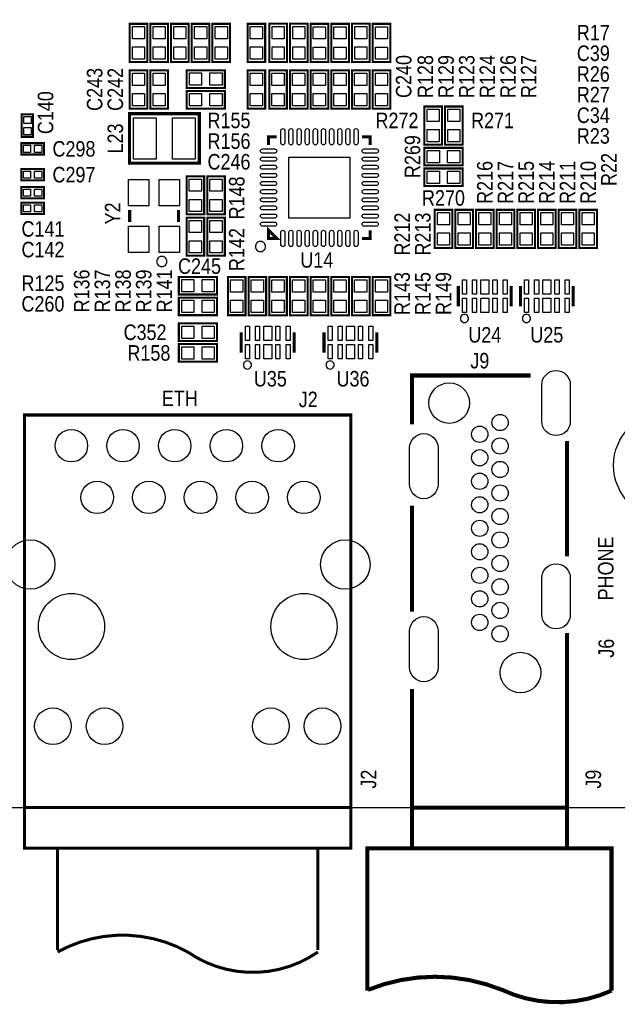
# Model space of a CAD drawing. Extents: x 0 to 111, y -17 to 71.
# Tile 2 of 7: x 43 to 72, y -10 to 39. Entities that reach past the tile are written whole.
import ezdxf
from ezdxf.enums import TextEntityAlignment as Align

# ---------------------------------------------------------------- set-up
doc = ezdxf.new("R2010")
doc.units = 0
for name, color, linetype in [('BG_OUTLINE', 12, 'CONTINUOUS'), ('BG_SILKSCREEN_TOP', 7, 'CONTINUOUS'), ('PG_SILKSCREEN_TOP', 7, 'CONTINUOUS'), ('PIN_TOP', 92, 'CONTINUOUS'), ('RD_SILKSCREEN_TOP', 7, 'CONTINUOUS')]:
    doc.layers.add(name, color=color, linetype=linetype)

msp = doc.modelspace()

# ---------------------------------------------------------------- linework, layer by layer
at = {"layer": 'BG_OUTLINE'}
msp.add_lwpolyline([(2.999994, 0), (108.000013, 0, 0.414212), (111.000007, 2.999994), (111.000007, 67.999991, 0.414214), (108.000013, 71.00001), (2.999994, 71.00001, 0.414214), (0, 67.999991), (0, 2.999994, 0.414212), (2.999994, 0)], format="xyb", dxfattribs=at)
at = {"layer": 'PG_SILKSCREEN_TOP'}
for points, const_width in [([(48.4632, 36.6522), (48.4632, 38.5318), (49.3268, 38.5318), (49.3268, 36.6522), (48.4632, 36.6522)], 0.1016), ([(49.4792, 36.6522), (49.4792, 38.5318), (50.3428, 38.5318), (50.3428, 36.6522), (49.4792, 36.6522)], 0.1016), ([(50.4952, 36.6522), (50.4952, 38.5318), (51.3588, 38.5318), (51.3588, 36.6522), (50.4952, 36.6522)], 0.1016), ([(51.5112, 36.6522), (51.5112, 38.5318), (52.3748, 38.5318), (52.3748, 36.6522), (51.5112, 36.6522)], 0.1016), ([(52.5272, 36.6522), (52.5272, 38.5318), (53.3908, 38.5318), (53.3908, 36.6522), (52.5272, 36.6522)], 0.1016), ([(54.2544, 36.6522), (54.2544, 38.5318), (55.118, 38.5318), (55.118, 36.6522), (54.2544, 36.6522)], 0.1016), ([(55.321759, 36.652683), (55.321759, 38.532283), (56.185359, 38.532283), (56.185359, 36.652683), (55.321759, 36.652683)], 0.1016), ([(56.337759, 36.652708), (56.337759, 38.532308), (57.201359, 38.532308), (57.201359, 36.652708), (56.337759, 36.652708)], 0.1016), ([(58.216241, 38.531317), (58.216241, 36.651717), (57.352641, 36.651717), (57.352641, 38.531317), (58.216241, 38.531317)], 0.1016), ([(59.232241, 38.531292), (59.232241, 36.651692), (58.368641, 36.651692), (58.368641, 38.531292), (59.232241, 38.531292)], 0.1016), ([(59.385759, 36.652683), (59.385759, 38.532283), (60.249359, 38.532283), (60.249359, 36.652683), (59.385759, 36.652683)], 0.1016), ([(61.264241, 38.531343), (61.264241, 36.651743), (60.400641, 36.651743), (60.400641, 38.531343), (61.264241, 38.531343)], 0.1016), ([(48.4632, 34.3662), (48.4632, 36.2458), (49.3268, 36.2458), (49.3268, 34.3662), (48.4632, 34.3662)], 0.1016), ([(49.4792, 34.3662), (49.4792, 36.2458), (50.3428, 36.2458), (50.3428, 34.3662), (49.4792, 34.3662)], 0.1016), ([(53.1368, 35.3822), (51.2572, 35.3822), (51.2572, 36.2458), (53.1368, 36.2458), (53.1368, 35.3822)], 0.1016), ([(54.2544, 34.3662), (54.2544, 36.2458), (55.118, 36.2458), (55.118, 34.3662), (54.2544, 34.3662)], 0.1016), ([(56.184292, 36.245317), (56.184292, 34.365717), (55.320692, 34.365717), (55.320692, 36.245317), (56.184292, 36.245317)], 0.1016), ([(57.200292, 36.245292), (57.200292, 34.365692), (56.336692, 34.365692), (56.336692, 36.245292), (57.200292, 36.245292)], 0.1016), ([(58.216292, 36.245292), (58.216292, 34.365692), (57.352692, 34.365692), (57.352692, 36.245292), (58.216292, 36.245292)], 0.1016), ([(59.232292, 36.245292), (59.232292, 34.365692), (58.368692, 34.365692), (58.368692, 36.245292), (59.232292, 36.245292)], 0.1016), ([(60.248292, 36.245267), (60.248292, 34.365667), (59.384692, 34.365667), (59.384692, 36.245267), (60.248292, 36.245267)], 0.1016), ([(61.264292, 36.245317), (61.264292, 34.365717), (60.400692, 34.365717), (60.400692, 36.245317), (61.264292, 36.245317)], 0.1016), ([(51.2572, 35.2298), (53.1368, 35.2298), (53.1368, 34.3662), (51.2572, 34.3662), (51.2572, 35.2298)], 0.1016), ([(62.9412, 32.5882), (62.9412, 34.4678), (63.8048, 34.4678), (63.8048, 32.5882), (62.9412, 32.5882)], 0.1016), ([(64.8208, 34.4678), (64.8208, 32.5882), (63.9572, 32.5882), (63.9572, 34.4678), (64.8208, 34.4678)], 0.1016), ([(43.271491, 34.080399), (43.155489, 34.080399), (43.155489, 32.975398), (43.712486, 32.975398), (43.712486, 34.080399), (43.271491, 34.080399)], 0.1), ([(51.883894, 34.115985), (48.446182, 34.115985), (48.446182, 31.675883), (51.884097, 31.675883), (51.884097, 34.115985), (51.883894, 34.115985)], 0.1524), ([(55.284903, 32.580097), (55.284903, 32.980097), (55.684903, 32.980097)], 0.150089), ([(60.285097, 32.580097), (60.285097, 32.980097), (59.885097, 32.980097)], 0.150089), ([(43.135499, 32.222491), (43.135499, 32.106489), (44.240501, 32.106489), (44.240501, 32.663486), (43.135499, 32.663486), (43.135499, 32.222491)], 0.1), ([(64.8208, 31.5722), (62.9412, 31.5722), (62.9412, 32.4358), (64.8208, 32.4358), (64.8208, 31.5722)], 0.1016), ([(62.9412, 31.4198), (64.8208, 31.4198), (64.8208, 30.5562), (62.9412, 30.5562), (62.9412, 31.4198)], 0.1016), ([(43.135499, 30.952491), (43.135499, 30.836489), (44.240501, 30.836489), (44.240501, 31.393486), (43.135499, 31.393486), (43.135499, 30.952491)], 0.1), ([(51.2572, 29.1592), (51.2572, 31.0388), (52.1208, 31.0388), (52.1208, 29.1592), (51.2572, 29.1592)], 0.1016), ([(52.2732, 29.1592), (52.2732, 31.0388), (53.1368, 31.0388), (53.1368, 29.1592), (52.2732, 29.1592)], 0.1016), ([(43.135525, 30.063491), (43.135525, 29.947489), (44.240526, 29.947489), (44.240526, 30.504486), (43.135525, 30.504486), (43.135525, 30.063491)], 0.1), ([(43.135499, 29.301491), (43.135499, 29.185489), (44.240501, 29.185489), (44.240501, 29.742486), (43.135499, 29.742486), (43.135499, 29.301491)], 0.1), ([(48.457053, 28.783001), (48.457053, 29.382999)], 0.150012), ([(50.856947, 28.783001), (50.856947, 29.382999)], 0.150012), ([(52.1208, 29.0068), (52.1208, 27.1272), (51.2572, 27.1272), (51.2572, 29.0068), (52.1208, 29.0068)], 0.1016), ([(52.2732, 27.1272), (52.2732, 29.0068), (53.1368, 29.0068), (53.1368, 27.1272), (52.2732, 27.1272)], 0.1016), ([(64.3128, 29.3878), (64.3128, 27.5082), (63.4492, 27.5082), (63.4492, 29.3878), (64.3128, 29.3878)], 0.1016), ([(65.328317, 29.3878), (65.328317, 27.5082), (64.464717, 27.5082), (64.464717, 29.3878), (65.328317, 29.3878)], 0.1016), ([(66.344317, 29.3878), (66.344317, 27.5082), (65.480717, 27.5082), (65.480717, 29.3878), (66.344317, 29.3878)], 0.1016), ([(67.360317, 29.3878), (67.360317, 27.5082), (66.496717, 27.5082), (66.496717, 29.3878), (67.360317, 29.3878)], 0.1016), ([(68.376292, 29.3878), (68.376292, 27.5082), (67.512692, 27.5082), (67.512692, 29.3878), (68.376292, 29.3878)], 0.1016), ([(69.392317, 29.3878), (69.392317, 27.5082), (68.528717, 27.5082), (68.528717, 29.3878), (69.392317, 29.3878)], 0.1016), ([(70.408317, 29.3878), (70.408317, 27.5082), (69.544717, 27.5082), (69.544717, 29.3878), (70.408317, 29.3878)], 0.1016), ([(71.4248, 29.3878), (71.4248, 27.5082), (70.5612, 27.5082), (70.5612, 29.3878), (71.4248, 29.3878)], 0.1016), ([(55.684903, 27.979903), (55.284903, 27.979903), (55.284903, 28.379903), (55.684903, 27.979903)], 0.150089), ([(59.885097, 27.979903), (60.285097, 27.979903), (60.285097, 28.379903)], 0.150089), ([(52.7558, 25.2222), (50.8762, 25.2222), (50.8762, 26.0858), (52.7558, 26.0858), (52.7558, 25.2222)], 0.1016), ([(54.1528, 26.0858), (54.1528, 24.2062), (53.2892, 24.2062), (53.2892, 26.0858), (54.1528, 26.0858)], 0.1016), ([(55.168292, 26.085317), (55.168292, 24.205717), (54.304692, 24.205717), (54.304692, 26.085317), (55.168292, 26.085317)], 0.1016), ([(56.184292, 26.085317), (56.184292, 24.205717), (55.320692, 24.205717), (55.320692, 26.085317), (56.184292, 26.085317)], 0.1016), ([(57.200292, 26.085292), (57.200292, 24.205692), (56.336692, 24.205692), (56.336692, 26.085292), (57.200292, 26.085292)], 0.1016), ([(58.216292, 26.085267), (58.216292, 24.205667), (57.352692, 24.205667), (57.352692, 26.085267), (58.216292, 26.085267)], 0.1016), ([(59.232292, 26.085368), (59.232292, 24.205768), (58.368692, 24.205768), (58.368692, 26.085368), (59.232292, 26.085368)], 0.1016), ([(60.248292, 26.085292), (60.248292, 24.205692), (59.384692, 24.205692), (59.384692, 26.085292), (60.248292, 26.085292)], 0.1016), ([(61.2648, 26.0858), (61.2648, 24.2062), (60.4012, 24.2062), (60.4012, 26.0858), (61.2648, 26.0858)], 0.1016), ([(64.613003, 25.646101), (64.613003, 24.645899)], 0.150089), ([(67.212997, 25.646101), (67.212997, 24.645899)], 0.150089), ([(67.661003, 25.646101), (67.661003, 24.645899)], 0.150089), ([(70.260997, 25.646101), (70.260997, 24.645899)], 0.150089), ([(52.7558, 24.2062), (50.8762, 24.2062), (50.8762, 25.0698), (52.7558, 25.0698), (52.7558, 24.2062)], 0.1016), ([(52.7558, 22.9362), (50.8762, 22.9362), (50.8762, 23.7998), (52.7558, 23.7998), (52.7558, 22.9362)], 0.1016), ([(53.945003, 23.360101), (53.945003, 22.359899)], 0.150089), ([(56.544997, 23.360101), (56.544997, 22.359899)], 0.150089), ([(58.009003, 23.360101), (58.009003, 22.359899)], 0.150089), ([(60.608997, 23.360101), (60.608997, 22.359899)], 0.150089), ([(52.7558, 21.9202), (50.8762, 21.9202), (50.8762, 22.7838), (52.7558, 22.7838), (52.7558, 21.9202)], 0.1016), ([(68.165802, 21.241309), (62.332692, 21.241309), (62.332692, 18.835903)], 0.2), ([(59.331911, -1.999996), (59.331911, 0), (43.291912, 0), (43.291912, 19.300012), (59.331911, 19.300012), (59.331911, -1.999996), (43.291912, -1.999996), (43.291912, 0)], 0.150012), ([(69.951905, 18.02511), (69.951905, 12.346991)], 0.2), ([(62.331905, 14.835911), (62.331905, 9.635896)], 0.2), ([(69.951905, -1.999996), (69.951905, 0), (62.331905, 0), (62.331905, -1.999996), (69.951905, -1.999996), (69.951905, 8.579104)], 0.2), ([(62.331905, -1.999996), (62.331905, 5.835904)], 0.2), ([(57.711899, -7.000011), (57.711899, -1.999996), (44.911899, -1.999996), (44.911899, -7.000011)], 0.150012), ([(60.141891, -9.000007), (60.141891, -1.999996), (72.141893, -1.999996), (72.141893, -9.000007)], 0.2)]:
    msp.add_lwpolyline(points, dxfattribs=dict(at, const_width=const_width))
for points in [[(55.134993, 27.580006, 1), (54.635007, 27.579994, 1)], [(50.288012, 26.8478, 1), (49.787995, 26.847795, 1)], [(65.113002, 24.046002, 1), (64.712998, 24.045998, 1)], [(68.161002, 24.046002, 1), (67.760998, 24.045998, 1)], [(54.445002, 21.760002, 1), (54.044998, 21.759998, 1)], [(58.509002, 21.760002, 1), (58.108998, 21.759998, 1)]]:
    msp.add_lwpolyline(points, format="xyb", close=True, dxfattribs=at)
for points, const_width in [([(51.311912, -7.100011, 0.258538), (44.911899, -7.100011)], 0.150012), ([(57.711899, -7.100011, -0.313615), (51.311912, -7.100011)], 0.150012), ([(66.765805, -8.964092, 0.195887), (60.165793, -8.964092)], 0.2), ([(72.141893, -9.000007, -0.21958), (66.765805, -8.964092)], 0.2)]:
    msp.add_lwpolyline(points, format="xyb", dxfattribs=dict(at, const_width=const_width))
at = {"layer": 'PIN_TOP'}
for points in [[(49.194695, 37.792203), (48.595305, 37.792203), (48.595305, 38.391592), (49.194695, 38.391592)], [(50.210695, 37.792203), (49.611305, 37.792203), (49.611305, 38.391592), (50.210695, 38.391592)], [(51.226695, 37.792203), (50.627305, 37.792203), (50.627305, 38.391592), (51.226695, 38.391592)], [(52.242695, 37.792203), (51.643305, 37.792203), (51.643305, 38.391592), (52.242695, 38.391592)], [(53.258695, 37.792203), (52.659305, 37.792203), (52.659305, 38.391592), (53.258695, 38.391592)], [(54.985895, 37.792203), (54.386505, 37.792203), (54.386505, 38.391592), (54.985895, 38.391592)], [(56.053253, 37.792685), (55.453864, 37.792685), (55.453864, 38.392075), (56.053253, 38.392075)], [(57.069253, 37.792711), (56.469864, 37.792711), (56.469864, 38.3921), (57.069253, 38.3921)], [(57.484747, 38.391109), (58.084136, 38.391109), (58.084136, 37.79172), (57.484747, 37.79172)], [(58.500747, 38.391084), (59.100136, 38.391084), (59.100136, 37.791695), (58.500747, 37.791695)], [(60.117253, 37.792685), (59.517864, 37.792685), (59.517864, 38.392075), (60.117253, 38.392075)], [(60.532747, 38.391135), (61.132136, 38.391135), (61.132136, 37.791746), (60.532747, 37.791746)], [(49.194695, 36.792408), (48.595305, 36.792408), (48.595305, 37.391797), (49.194695, 37.391797)], [(50.210695, 36.792408), (49.611305, 36.792408), (49.611305, 37.391797), (50.210695, 37.391797)], [(51.226695, 36.792408), (50.627305, 36.792408), (50.627305, 37.391797), (51.226695, 37.391797)], [(52.242695, 36.792408), (51.643305, 36.792408), (51.643305, 37.391797), (52.242695, 37.391797)], [(53.258695, 36.792408), (52.659305, 36.792408), (52.659305, 37.391797), (53.258695, 37.391797)], [(54.985895, 36.792408), (54.386505, 36.792408), (54.386505, 37.391797), (54.985895, 37.391797)], [(56.053253, 36.792891), (55.453864, 36.792891), (55.453864, 37.39228), (56.053253, 37.39228)], [(57.069253, 36.792916), (56.469864, 36.792916), (56.469864, 37.392305), (57.069253, 37.392305)], [(57.484747, 37.391315), (58.084136, 37.391315), (58.084136, 36.791925), (57.484747, 36.791925)], [(58.500747, 37.391289), (59.100136, 37.391289), (59.100136, 36.7919), (58.500747, 36.7919)], [(60.117253, 36.792891), (59.517864, 36.792891), (59.517864, 37.39228), (60.117253, 37.39228)], [(60.532747, 37.39134), (61.132136, 37.39134), (61.132136, 36.791951), (60.532747, 36.791951)], [(49.194695, 35.506203), (48.595305, 35.506203), (48.595305, 36.105592), (49.194695, 36.105592)], [(50.210695, 35.506203), (49.611305, 35.506203), (49.611305, 36.105592), (50.210695, 36.105592)], [(51.996797, 36.113695), (51.996797, 35.514305), (51.397408, 35.514305), (51.397408, 36.113695)], [(52.996592, 36.113695), (52.996592, 35.514305), (52.397203, 35.514305), (52.397203, 36.113695)], [(54.985895, 35.506203), (54.386505, 35.506203), (54.386505, 36.105592), (54.985895, 36.105592)], [(55.452797, 36.105109), (56.052187, 36.105109), (56.052187, 35.50572), (55.452797, 35.50572)], [(56.468797, 36.105084), (57.068187, 36.105084), (57.068187, 35.505695), (56.468797, 35.505695)], [(57.484797, 36.105084), (58.084187, 36.105084), (58.084187, 35.505695), (57.484797, 35.505695)], [(58.500797, 36.105084), (59.100187, 36.105084), (59.100187, 35.505695), (58.500797, 35.505695)], [(59.516797, 36.105059), (60.116187, 36.105059), (60.116187, 35.505669), (59.516797, 35.505669)], [(60.532797, 36.105109), (61.132187, 36.105109), (61.132187, 35.50572), (60.532797, 35.50572)], [(49.194695, 34.506408), (48.595305, 34.506408), (48.595305, 35.105797), (49.194695, 35.105797)], [(50.210695, 34.506408), (49.611305, 34.506408), (49.611305, 35.105797), (50.210695, 35.105797)], [(51.397408, 34.498305), (51.397408, 35.097695), (51.996797, 35.097695), (51.996797, 34.498305)], [(52.397203, 34.498305), (52.397203, 35.097695), (52.996592, 35.097695), (52.996592, 34.498305)], [(54.985895, 34.506408), (54.386505, 34.506408), (54.386505, 35.105797), (54.985895, 35.105797)], [(55.452797, 35.105315), (56.052187, 35.105315), (56.052187, 34.505925), (55.452797, 34.505925)], [(56.468797, 35.105289), (57.068187, 35.105289), (57.068187, 34.5059), (56.468797, 34.5059)], [(57.484797, 35.105289), (58.084187, 35.105289), (58.084187, 34.5059), (57.484797, 34.5059)], [(58.500797, 35.105289), (59.100187, 35.105289), (59.100187, 34.5059), (58.500797, 34.5059)], [(59.516797, 35.105264), (60.116187, 35.105264), (60.116187, 34.505875), (59.516797, 34.505875)], [(60.532797, 35.105315), (61.132187, 35.105315), (61.132187, 34.505925), (60.532797, 34.505925)], [(43.609489, 33.628609), (43.259477, 33.628609), (43.259477, 33.978621), (43.609489, 33.978621)], [(49.765001, 33.909), (49.765001, 31.877), (48.647401, 31.877), (48.647401, 33.909)], [(51.682599, 33.909), (51.682599, 31.877), (50.564999, 31.877), (50.564999, 33.909)], [(63.672695, 33.728203), (63.073305, 33.728203), (63.073305, 34.327592), (63.672695, 34.327592)], [(64.089305, 34.327592), (64.688695, 34.327592), (64.688695, 33.728203), (64.089305, 33.728203)], [(43.609489, 33.078395), (43.259477, 33.078395), (43.259477, 33.428407), (43.609489, 33.428407)], [(63.672695, 32.728408), (63.073305, 32.728408), (63.073305, 33.327797), (63.672695, 33.327797)], [(64.089305, 33.327797), (64.688695, 33.327797), (64.688695, 32.728408), (64.089305, 32.728408)], [(43.587391, 32.560489), (43.587391, 32.210477), (43.237379, 32.210477), (43.237379, 32.560489)], [(44.137605, 32.560489), (44.137605, 32.210477), (43.787593, 32.210477), (43.787593, 32.560489)], [(59.284997, 28.980003), (56.285003, 28.980003), (56.285003, 31.979997), (59.284997, 31.979997)], [(63.680797, 32.303695), (63.680797, 31.704305), (63.081408, 31.704305), (63.081408, 32.303695)], [(64.680592, 32.303695), (64.680592, 31.704305), (64.081203, 31.704305), (64.081203, 32.303695)], [(43.587391, 31.290489), (43.587391, 30.940477), (43.237379, 30.940477), (43.237379, 31.290489)], [(44.137605, 31.290489), (44.137605, 30.940477), (43.787593, 30.940477), (43.787593, 31.290489)], [(63.081408, 30.688305), (63.081408, 31.287695), (63.680797, 31.287695), (63.680797, 30.688305)], [(64.081203, 30.688305), (64.081203, 31.287695), (64.680592, 31.287695), (64.680592, 30.688305)], [(49.407039, 29.583012), (48.407041, 29.583012), (48.407041, 30.883009), (49.407039, 30.883009)], [(50.907061, 29.583012), (49.907063, 29.583012), (49.907063, 30.883009), (50.907061, 30.883009)], [(51.988695, 30.299203), (51.389305, 30.299203), (51.389305, 30.898592), (51.988695, 30.898592)], [(53.004695, 30.299203), (52.405305, 30.299203), (52.405305, 30.898592), (53.004695, 30.898592)], [(43.587416, 30.401489), (43.587416, 30.051477), (43.237404, 30.051477), (43.237404, 30.401489)], [(44.137631, 30.401489), (44.137631, 30.051477), (43.787619, 30.051477), (43.787619, 30.401489)], [(43.587391, 29.639489), (43.587391, 29.289477), (43.237379, 29.289477), (43.237379, 29.639489)], [(44.137605, 29.639489), (44.137605, 29.289477), (43.787593, 29.289477), (43.787593, 29.639489)], [(51.988695, 29.299408), (51.389305, 29.299408), (51.389305, 29.898797), (51.988695, 29.898797)], [(53.004695, 29.299408), (52.405305, 29.299408), (52.405305, 29.898797), (53.004695, 29.898797)], [(63.581305, 29.247592), (64.180695, 29.247592), (64.180695, 28.648203), (63.581305, 28.648203)], [(64.596823, 29.247592), (65.196212, 29.247592), (65.196212, 28.648203), (64.596823, 28.648203)], [(65.612823, 29.247592), (66.212212, 29.247592), (66.212212, 28.648203), (65.612823, 28.648203)], [(66.628823, 29.247592), (67.228212, 29.247592), (67.228212, 28.648203), (66.628823, 28.648203)], [(67.644797, 29.247592), (68.244187, 29.247592), (68.244187, 28.648203), (67.644797, 28.648203)], [(68.660823, 29.247592), (69.260212, 29.247592), (69.260212, 28.648203), (68.660823, 28.648203)], [(69.676823, 29.247592), (70.276212, 29.247592), (70.276212, 28.648203), (69.676823, 28.648203)], [(70.693305, 29.247592), (71.292695, 29.247592), (71.292695, 28.648203), (70.693305, 28.648203)], [(49.407039, 27.282991), (48.407041, 27.282991), (48.407041, 28.582988), (49.407039, 28.582988)], [(50.907061, 27.282991), (49.907063, 27.282991), (49.907063, 28.582988), (50.907061, 28.582988)], [(51.389305, 28.866592), (51.988695, 28.866592), (51.988695, 28.267203), (51.389305, 28.267203)], [(53.004695, 28.267203), (52.405305, 28.267203), (52.405305, 28.866592), (53.004695, 28.866592)], [(63.581305, 28.247797), (64.180695, 28.247797), (64.180695, 27.648408), (63.581305, 27.648408)], [(64.596823, 28.247797), (65.196212, 28.247797), (65.196212, 27.648408), (64.596823, 27.648408)], [(65.612823, 28.247797), (66.212212, 28.247797), (66.212212, 27.648408), (65.612823, 27.648408)], [(66.628823, 28.247797), (67.228212, 28.247797), (67.228212, 27.648408), (66.628823, 27.648408)], [(67.644797, 28.247797), (68.244187, 28.247797), (68.244187, 27.648408), (67.644797, 27.648408)], [(68.660823, 28.247797), (69.260212, 28.247797), (69.260212, 27.648408), (68.660823, 27.648408)], [(69.676823, 28.247797), (70.276212, 28.247797), (70.276212, 27.648408), (69.676823, 27.648408)], [(70.693305, 28.247797), (71.292695, 28.247797), (71.292695, 27.648408), (70.693305, 27.648408)], [(51.389305, 27.866797), (51.988695, 27.866797), (51.988695, 27.267408), (51.389305, 27.267408)], [(53.004695, 27.267408), (52.405305, 27.267408), (52.405305, 27.866797), (53.004695, 27.866797)], [(51.615797, 25.953695), (51.615797, 25.354305), (51.016408, 25.354305), (51.016408, 25.953695)], [(52.615592, 25.953695), (52.615592, 25.354305), (52.016203, 25.354305), (52.016203, 25.953695)], [(53.421305, 25.945592), (54.020695, 25.945592), (54.020695, 25.346203), (53.421305, 25.346203)], [(54.436797, 25.945109), (55.036187, 25.945109), (55.036187, 25.34572), (54.436797, 25.34572)], [(55.452797, 25.945109), (56.052187, 25.945109), (56.052187, 25.34572), (55.452797, 25.34572)], [(56.468797, 25.945084), (57.068187, 25.945084), (57.068187, 25.345695), (56.468797, 25.345695)], [(57.484797, 25.945059), (58.084187, 25.945059), (58.084187, 25.345669), (57.484797, 25.345669)], [(58.500797, 25.94516), (59.100187, 25.94516), (59.100187, 25.345771), (58.500797, 25.345771)], [(59.516797, 25.945084), (60.116187, 25.945084), (60.116187, 25.345695), (59.516797, 25.345695)], [(60.533305, 25.945592), (61.132695, 25.945592), (61.132695, 25.346203), (60.533305, 25.346203)], [(65.013002, 25.246012), (64.813002, 25.246012), (64.813002, 25.946011), (65.013002, 25.946011)], [(65.513001, 25.246012), (65.313001, 25.246012), (65.313001, 25.946011), (65.513001, 25.946011)], [(66.113, 25.946011), (66.113, 25.246012), (65.713, 25.246012), (65.713, 25.946011)], [(66.512999, 25.246012), (66.312999, 25.246012), (66.312999, 25.946011), (66.512999, 25.946011)], [(67.012998, 25.246012), (66.812998, 25.246012), (66.812998, 25.946011), (67.012998, 25.946011)], [(68.061002, 25.246012), (67.861002, 25.246012), (67.861002, 25.946011), (68.061002, 25.946011)], [(68.561001, 25.246012), (68.361001, 25.246012), (68.361001, 25.946011), (68.561001, 25.946011)], [(69.161, 25.946011), (69.161, 25.246012), (68.761, 25.246012), (68.761, 25.946011)], [(69.560999, 25.246012), (69.360999, 25.246012), (69.360999, 25.946011), (69.560999, 25.946011)], [(70.060998, 25.246012), (69.860998, 25.246012), (69.860998, 25.946011), (70.060998, 25.946011)], [(51.615797, 24.937695), (51.615797, 24.338305), (51.016408, 24.338305), (51.016408, 24.937695)], [(52.615592, 24.937695), (52.615592, 24.338305), (52.016203, 24.338305), (52.016203, 24.937695)], [(53.421305, 24.945797), (54.020695, 24.945797), (54.020695, 24.346408), (53.421305, 24.346408)], [(54.436797, 24.945315), (55.036187, 24.945315), (55.036187, 24.345925), (54.436797, 24.345925)], [(55.452797, 24.945315), (56.052187, 24.945315), (56.052187, 24.345925), (55.452797, 24.345925)], [(56.468797, 24.945289), (57.068187, 24.945289), (57.068187, 24.3459), (56.468797, 24.3459)], [(57.484797, 24.945264), (58.084187, 24.945264), (58.084187, 24.345875), (57.484797, 24.345875)], [(58.500797, 24.945365), (59.100187, 24.945365), (59.100187, 24.345976), (58.500797, 24.345976)], [(59.516797, 24.945289), (60.116187, 24.945289), (60.116187, 24.3459), (59.516797, 24.3459)], [(60.533305, 24.945797), (61.132695, 24.945797), (61.132695, 24.346408), (60.533305, 24.346408)], [(65.013002, 24.345989), (64.813002, 24.345989), (64.813002, 25.045987), (65.013002, 25.045987)], [(65.513001, 24.345989), (65.313001, 24.345989), (65.313001, 25.045987), (65.513001, 25.045987)], [(66.113, 25.045987), (66.113, 24.345989), (65.713, 24.345989), (65.713, 25.045987)], [(66.512999, 24.345989), (66.312999, 24.345989), (66.312999, 25.045987), (66.512999, 25.045987)], [(67.012998, 24.345989), (66.812998, 24.345989), (66.812998, 25.045987), (67.012998, 25.045987)], [(68.061002, 24.345989), (67.861002, 24.345989), (67.861002, 25.045987), (68.061002, 25.045987)], [(68.561001, 24.345989), (68.361001, 24.345989), (68.361001, 25.045987), (68.561001, 25.045987)], [(69.161, 25.045987), (69.161, 24.345989), (68.761, 24.345989), (68.761, 25.045987)], [(69.560999, 24.345989), (69.360999, 24.345989), (69.360999, 25.045987), (69.560999, 25.045987)], [(70.060998, 24.345989), (69.860998, 24.345989), (69.860998, 25.045987), (70.060998, 25.045987)], [(51.615797, 23.667695), (51.615797, 23.068305), (51.016408, 23.068305), (51.016408, 23.667695)], [(52.615592, 23.667695), (52.615592, 23.068305), (52.016203, 23.068305), (52.016203, 23.667695)], [(54.345002, 22.960012), (54.145002, 22.960012), (54.145002, 23.660011), (54.345002, 23.660011)], [(54.845001, 22.960012), (54.645001, 22.960012), (54.645001, 23.660011), (54.845001, 23.660011)], [(55.445, 23.660011), (55.445, 22.960012), (55.045, 22.960012), (55.045, 23.660011)], [(55.844999, 22.960012), (55.644999, 22.960012), (55.644999, 23.660011), (55.844999, 23.660011)], [(56.344998, 22.960012), (56.144998, 22.960012), (56.144998, 23.660011), (56.344998, 23.660011)], [(58.409002, 22.960012), (58.209002, 22.960012), (58.209002, 23.660011), (58.409002, 23.660011)], [(58.909001, 22.960012), (58.709001, 22.960012), (58.709001, 23.660011), (58.909001, 23.660011)], [(59.509, 23.660011), (59.509, 22.960012), (59.109, 22.960012), (59.109, 23.660011)], [(59.908999, 22.960012), (59.708999, 22.960012), (59.708999, 23.660011), (59.908999, 23.660011)], [(60.408998, 22.960012), (60.208998, 22.960012), (60.208998, 23.660011), (60.408998, 23.660011)], [(54.345002, 22.059989), (54.145002, 22.059989), (54.145002, 22.759987), (54.345002, 22.759987)], [(54.845001, 22.059989), (54.645001, 22.059989), (54.645001, 22.759987), (54.845001, 22.759987)], [(55.445, 22.759987), (55.445, 22.059989), (55.045, 22.059989), (55.045, 22.759987)], [(55.844999, 22.059989), (55.644999, 22.059989), (55.644999, 22.759987), (55.844999, 22.759987)], [(56.344998, 22.059989), (56.144998, 22.059989), (56.144998, 22.759987), (56.344998, 22.759987)], [(58.409002, 22.059989), (58.209002, 22.059989), (58.209002, 22.759987), (58.409002, 22.759987)], [(58.909001, 22.059989), (58.709001, 22.059989), (58.709001, 22.759987), (58.909001, 22.759987)], [(59.509, 22.759987), (59.509, 22.059989), (59.109, 22.059989), (59.109, 22.759987)], [(59.908999, 22.059989), (59.708999, 22.059989), (59.708999, 22.759987), (59.908999, 22.759987)], [(60.408998, 22.059989), (60.208998, 22.059989), (60.208998, 22.759987), (60.408998, 22.759987)], [(51.615797, 22.651695), (51.615797, 22.052305), (51.016408, 22.052305), (51.016408, 22.651695)], [(52.615592, 22.651695), (52.615592, 22.052305), (52.016203, 22.052305), (52.016203, 22.651695)]]:
    msp.add_lwpolyline(points, close=True, dxfattribs=at)
for points in [[(55.884902, 32.680097), (55.884902, 33.280096, -1), (56.084902, 33.280096), (56.084902, 32.680097, -1)], [(56.284901, 32.680097), (56.284901, 33.280096, -1), (56.484901, 33.280096), (56.484901, 32.680097, -1)], [(56.684901, 32.680097), (56.684901, 33.280096, -1), (56.8849, 33.280096), (56.8849, 32.680097, -1)], [(57.0849, 32.680097), (57.0849, 33.280096, -1), (57.284899, 33.280096), (57.284899, 32.680097, -1)], [(57.484899, 32.680097), (57.484899, 33.280096, -1), (57.684899, 33.280096), (57.684899, 32.680097, -1)], [(57.884898, 32.680097), (57.884898, 33.280096, -1), (58.084898, 33.280096), (58.084898, 32.680097, -1)], [(58.284897, 32.680097), (58.284897, 33.280096, -1), (58.484897, 33.280096), (58.484897, 32.680097, -1)], [(58.684897, 32.680097), (58.684897, 33.280096, -1), (58.884896, 33.280096), (58.884896, 32.680097, -1)], [(59.084896, 32.680097), (59.084896, 33.280096, -1), (59.284895, 33.280096), (59.284895, 32.680097, -1)], [(59.484895, 32.680097), (59.484895, 33.280096, -1), (59.684895, 33.280096), (59.684895, 32.680097, -1)], [(54.984904, 32.380098), (55.584903, 32.380098, -1), (55.584903, 32.180098), (54.984904, 32.180098, -1)], [(54.984904, 31.980099), (55.584903, 31.980099, -1), (55.584903, 31.780099), (54.984904, 31.780099, -1)], [(59.985097, 32.379895), (60.585096, 32.379895, -1), (60.585096, 32.179895), (59.985097, 32.179895, -1)], [(59.985097, 31.979895), (60.585096, 31.979895, -1), (60.585096, 31.779896), (59.985097, 31.779896, -1)], [(54.984904, 31.580099), (55.584903, 31.580099, -1), (55.584903, 31.3801), (54.984904, 31.3801, -1)], [(59.985097, 31.579896), (60.585096, 31.579896, -1), (60.585096, 31.379897), (59.985097, 31.379897, -1)], [(54.984904, 31.1801), (55.584903, 31.1801, -1), (55.584903, 30.980101), (54.984904, 30.980101, -1)], [(59.985097, 31.179897), (60.585096, 31.179897, -1), (60.585096, 30.979897), (59.985097, 30.979897, -1)], [(54.984904, 30.780101), (55.584903, 30.780101, -1), (55.584903, 30.580101), (54.984904, 30.580101, -1)], [(59.985097, 30.779898), (60.585096, 30.779898, -1), (60.585096, 30.579898), (59.985097, 30.579898, -1)], [(54.984904, 30.380102), (55.584903, 30.380102, -1), (55.584903, 30.180102), (54.984904, 30.180102, -1)], [(59.985097, 30.379899), (60.585096, 30.379899, -1), (60.585096, 30.179899), (59.985097, 30.179899, -1)], [(54.984904, 29.980103), (55.584903, 29.980103, -1), (55.584903, 29.780103), (54.984904, 29.780103, -1)], [(54.984904, 29.580103), (55.584903, 29.580103, -1), (55.584903, 29.380104), (54.984904, 29.380104, -1)], [(59.985097, 29.979899), (60.585096, 29.979899, -1), (60.585096, 29.7799), (59.985097, 29.7799, -1)], [(59.985097, 29.5799), (60.585096, 29.5799, -1), (60.585096, 29.379901), (59.985097, 29.379901, -1)], [(54.984904, 29.180104), (55.584903, 29.180104, -1), (55.584903, 28.980105), (54.984904, 28.980105, -1)], [(59.985097, 29.179901), (60.585096, 29.179901, -1), (60.585096, 28.979901), (59.985097, 28.979901, -1)], [(54.984904, 28.780105), (55.584903, 28.780105, -1), (55.584903, 28.580105), (54.984904, 28.580105, -1)], [(59.985097, 28.779902), (60.585096, 28.779902, -1), (60.585096, 28.579902), (59.985097, 28.579902, -1)], [(55.884902, 27.679904), (55.884902, 28.279903, -1), (56.084902, 28.279903), (56.084902, 27.679904, -1)], [(56.284901, 27.679904), (56.284901, 28.279903, -1), (56.484901, 28.279903), (56.484901, 27.679904, -1)], [(56.684901, 27.679904), (56.684901, 28.279903, -1), (56.8849, 28.279903), (56.8849, 27.679904, -1)], [(57.0849, 27.679904), (57.0849, 28.279903, -1), (57.284899, 28.279903), (57.284899, 27.679904, -1)], [(57.484899, 27.679904), (57.484899, 28.279903, -1), (57.684899, 28.279903), (57.684899, 27.679904, -1)], [(57.884898, 27.679904), (57.884898, 28.279903, -1), (58.084898, 28.279903), (58.084898, 27.679904, -1)], [(58.284897, 27.679904), (58.284897, 28.279903, -1), (58.484897, 28.279903), (58.484897, 27.679904, -1)], [(58.684897, 27.679904), (58.684897, 28.279903, -1), (58.884896, 28.279903), (58.884896, 27.679904, -1)], [(59.084896, 27.679904), (59.084896, 28.279903, -1), (59.284895, 28.279903), (59.284895, 27.679904, -1)], [(59.484895, 27.679904), (59.484895, 28.279903, -1), (59.684895, 28.279903), (59.684895, 27.679904, -1)], [(68.716017, 18.985941), (68.716017, 20.785836, -1), (70.116014, 20.785836), (70.116014, 18.985941, -1)], [(62.215903, 15.885947), (62.215903, 17.685842, -1), (63.6159, 17.685842), (63.6159, 15.885947, -1)], [(68.716017, 9.485833), (68.716017, 11.285728, -1), (70.116014, 11.285728), (70.116014, 9.485833, -1)], [(62.215903, 6.885635), (62.215903, 8.68553, -1), (63.6159, 8.68553), (63.6159, 6.885635, -1)]]:
    msp.add_lwpolyline(points, format="xyb", close=True, dxfattribs=at)
for centre, radius in [((64.16581, 19.885889), 0.999503), ((74.842497, 16.823004), 2.599995), ((66.665907, 18.930595), 0.399999), ((45.591806, 17.790008), 0.799998), ((48.131806, 17.790008), 0.799998), ((50.671806, 17.790008), 0.799998), ((53.211806, 17.790008), 0.799998), ((55.751806, 17.790008), 0.799998), ((65.665909, 18.352795), 0.399999), ((66.665907, 17.775682), 0.399999), ((65.665909, 17.196791), 0.399999), ((66.665907, 16.620998), 0.399999), ((46.861806, 15.250008), 0.799998), ((49.401806, 15.250008), 0.799998), ((51.941806, 15.250008), 0.799998), ((54.481806, 15.250008), 0.799998), ((57.021806, 15.250008), 0.799998), ((65.665909, 16.040583), 0.399999), ((66.665907, 15.465781), 0.399999), ((65.665909, 14.884679), 0.399999), ((66.665907, 14.310893), 0.399999), ((65.665909, 13.7287), 0.399999), ((66.665907, 13.155676), 0.399999), ((43.566918, 11.950014), 1.214996), ((59.056905, 11.950014), 1.214996), ((65.665909, 12.572797), 0.399999), ((66.665907, 12.000789), 0.399999), ((65.665909, 11.416792), 0.399999), ((66.665907, 10.8458), 0.399999), ((65.665909, 10.260889), 0.399999), ((45.596912, 8.900008), 1.625003), ((57.026912, 8.900008), 1.625003), ((66.665907, 9.690887), 0.399999), ((65.665909, 9.104579), 0.399999), ((66.665907, 8.535899), 0.399999), ((67.665905, 6.635979), 0.999503), ((44.686804, 3.999814), 0.899998), ((47.226804, 3.999814), 0.899998), ((55.397019, 3.999814), 0.899998), ((57.937019, 3.999814), 0.899998)]:
    msp.add_circle(centre, radius, dxfattribs=at)

# ---------------------------------------------------------------- texts
at = {"layer": 'BG_SILKSCREEN_TOP', "width": 0.866667}
for s, p in [('J9', (65.2018, 21.59)), ('ETH', (50.038, 19.7358)), ('J2', (56.769, 19.685))]:
    msp.add_text(s, height=0.762, dxfattribs=at).set_placement(p)
for s, p in [('PHONE', (72.2376, 10.1854)), ('J6', (72.263, 7.366))]:
    msp.add_text(s, height=0.762, rotation=90, dxfattribs=at).set_placement(p)
at = {"layer": 'RD_SILKSCREEN_TOP', "width": 0.866667}
for s, p in [('R17', (71.247, 37.719)), ('C39', (71.247, 36.703)), ('R26', (71.247, 35.687)), ('R27', (71.247, 34.671)), ('C34', (71.247, 33.655)), ('R155', (53.34, 33.401)), ('R272', (61.595, 33.401)), ('R271', (66.294, 33.401)), ('R23', (71.247, 32.639)), ('R156', (53.34, 32.385)), ('C298', (45.72, 32.003975)), ('C246', (53.34, 31.369)), ('C297', (45.72, 30.733975)), ('R270', (63.881, 29.591)), ('C141', (44.196, 28.067)), ('C142', (44.196, 27.051)), ('U14', (57.658, 26.543)), ('C245', (51.8922, 26.2382)), ('R125', (44.196, 25.4)), ('C260', (44.196, 24.384)), ('U24', (65.913, 22.86)), ('U25', (68.961, 22.86)), ('R158', (49.403, 21.971)), ('U35', (55.372, 20.701)), ('U36', (59.436, 20.701))]:
    msp.add_text(s, height=0.762, dxfattribs=at).set_placement(p, align=Align.CENTER)
for s, p in [('C240', (62.3062, 35.940695)), ('R128', (63.372492, 35.940213)), ('R129', (64.388492, 35.940187)), ('R123', (65.404492, 35.940187)), ('R124', (66.420492, 35.940187)), ('R126', (67.436492, 35.940162)), ('R127', (68.452492, 35.940213)), ('C243', (47.117, 35.305695)), ('C242', (48.133, 35.305695)), ('C140', (44.704, 34.163)), ('L23', (48.133, 32.893)), ('R269', (62.738, 32.004)), ('R22', (72.39, 31.369)), ('R216', (66.293517, 30.733695)), ('R217', (67.309517, 30.733695)), ('R215', (68.325492, 30.733695)), ('R214', (69.341517, 30.733695)), ('R211', (70.357517, 30.733695)), ('R210', (71.374, 30.733695)), ('R148', (54.102, 29.972)), ('Y2', (48.006, 29.21)), ('R212', (62.23, 28.193695)), ('R213', (63.245517, 28.193695)), ('R142', (54.102, 27.432)), ('R136', (46.482, 25.399695)), ('R137', (47.497492, 25.399213)), ('R138', (48.513492, 25.399213)), ('R139', (49.529492, 25.399187)), ('R141', (50.545492, 25.399162)), ('R143', (62.229492, 25.272263)), ('R145', (63.245492, 25.272187)), ('R149', (64.262, 25.272695)), ('J2', (60.579, 1.397)), ('J9', (71.628, 1.397))]:
    msp.add_text(s, height=0.762, rotation=90, dxfattribs=at).set_placement(p, align=Align.CENTER)
msp.add_text('C352', height=0.762, dxfattribs=at).set_placement((48.1584, 22.987))

doc.saveas('drawing.dxf')
